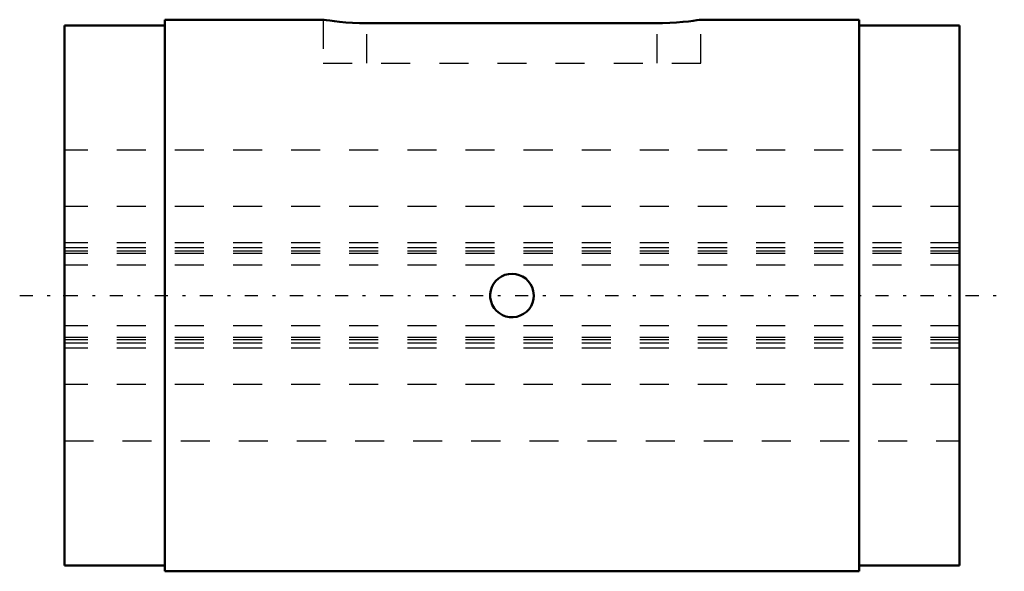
# Model space of a CAD drawing. Header units: millimetres. Extents: x -1.5 to 32.3, y -9.5 to 9.5.
import ezdxf

# ---------------------------------------------------------------- set-up
doc = ezdxf.new("R2010")
doc.units = ezdxf.units.MM
doc.linetypes.add('Center', pattern=[1.5, 0.45, -0.5, 0.05, -0.5])
doc.linetypes.add('Dashed', pattern=[2, 1, -1])
for name, color, linetype, lineweight in [('2d ConnectionPoints', 7, 'Continuous', 50), ('AM_0', 7, 'Continuous', 50), ('AM_7', 7, 'Center', 25), ('AM_9', 6, 'Dashed', 25)]:
    doc.layers.add(name, color=color, linetype=linetype, lineweight=lineweight)

# ---------------------------------------------------------------- blocks, each defined once
blk = doc.blocks.new('1_1LT10X_Cylindar_0_in_LT10X_30_8L_00__0')
at = {"layer": 'AM_0'}
for p, q in [((8.905, 9.5), (3.45, 9.5)), ((3.45, 9.5), (3.45, -9.5)), ((27.35, 9.5), (21.895, 9.5)), ((27.35, 9.5), (27.35, -9.5)), ((3.45, 9.3), (0, 9.3)), ((0, 9.3), (0, -9.3)), ((20.4, 9.381), (10.4, 9.381)), ((30.8, 9.3), (27.35, 9.3)), ((30.8, 9.3), (30.8, -9.3)), ((0, -9.3), (3.45, -9.3)), ((27.35, -9.3), (30.8, -9.3)), ((3.45, -9.5), (27.35, -9.5))]:
    blk.add_line(p, q, dxfattribs=at)
for points in [[(10.4, 9.381), (10.154, 9.384), (9.907, 9.394), (9.681, 9.408), (9.47, 9.427), (9.288, 9.446), (9.133, 9.466), (9.017, 9.482), (8.938, 9.494), (8.903, 9.5), (8.9, 9.5)], [(21.9, 9.5), (21.891, 9.499), (21.844, 9.491), (21.755, 9.478), (21.631, 9.461), (21.469, 9.442), (21.28, 9.422), (21.06, 9.404), (20.828, 9.391), (20.576, 9.382), (20.4, 9.381)], [(16.15, 0), (16.139, -0.126), (16.108, -0.248), (16.056, -0.363), (15.986, -0.468), (15.899, -0.559), (15.799, -0.635), (15.686, -0.693), (15.566, -0.731), (15.44, -0.749), (15.314, -0.745), (15.191, -0.72), (15.073, -0.675), (14.965, -0.611), (14.869, -0.529), (14.787, -0.432), (14.723, -0.323), (14.679, -0.205), (14.654, -0.081), (14.651, 0.045), (14.669, 0.17), (14.708, 0.29), (14.766, 0.401), (14.843, 0.502), (14.935, 0.588), (15.04, 0.658), (15.156, 0.709), (15.278, 0.74), (15.404, 0.75), (15.53, 0.739), (15.652, 0.706), (15.766, 0.654), (15.871, 0.584), (15.962, 0.496), (16.037, 0.395), (16.095, 0.282), (16.132, 0.162), (16.15, 0)]]:
    blk.add_lwpolyline(points, dxfattribs=at)
at = {"layer": 'AM_7'}
blk.add_line((-1.54, 0), (32.34, 0), dxfattribs=at)
at = {"layer": 'AM_9'}
for p, q in [((8.9, 9.5), (8.9, 8)), ((21.9, 8), (21.9, 9.5)), ((10.4, 8), (10.4, 9.381)), ((20.4, 8), (20.4, 9.381)), ((8.9, 8), (21.9, 8)), ((30.8, 5), (0, 5)), ((30.8, 3.066), (0, 3.066)), ((30.8, 1.815), (0, 1.815)), ((30.8, 1.642), (0, 1.642)), ((30.8, 1.527), (0, 1.527)), ((30.8, 1.449), (0, 1.449)), ((30.8, 1.042), (0, 1.042)), ((30.8, -1.042), (0, -1.042)), ((30.8, -1.449), (0, -1.449)), ((30.8, -1.527), (0, -1.527)), ((30.8, -1.642), (0, -1.642)), ((30.8, -1.815), (0, -1.815)), ((30.8, -3.066), (0, -3.066)), ((0, -5), (30.8, -5))]:
    blk.add_line(p, q, dxfattribs=at)
blk = doc.blocks.new('2_1LT10X_30_8Shaft_0_in_LT10X_30_8L_00__0')
at = {"layer": 'AM_9'}
for p, q in [((30.8, 5), (0, 5)), ((30.8, 3.066), (0, 3.066)), ((30.8, 1.815), (0, 1.815)), ((30.8, 1.642), (0, 1.642)), ((30.8, 1.527), (0, 1.527)), ((30.8, 1.449), (0, 1.449)), ((30.8, 1.042), (0, 1.042)), ((30.8, -1.042), (0, -1.042)), ((30.8, -1.449), (0, -1.449)), ((30.8, -1.527), (0, -1.527)), ((30.8, -1.642), (0, -1.642)), ((30.8, -1.815), (0, -1.815)), ((30.8, -3.066), (0, -3.066)), ((0, -5), (30.8, -5))]:
    blk.add_line(p, q, dxfattribs=at)

msp = doc.modelspace()

# ---------------------------------------------------------------- linework, layer by layer
at = {"layer": '2d ConnectionPoints'}
msp.add_point((0, 0), dxfattribs=at)

# ---------------------------------------------------------------- block references
for name in ['1_1LT10X_Cylindar_0_in_LT10X_30_8L_00__0', '2_1LT10X_30_8Shaft_0_in_LT10X_30_8L_00__0']:
    msp.add_blockref(name, (0, 0))

doc.saveas('drawing.dxf')
